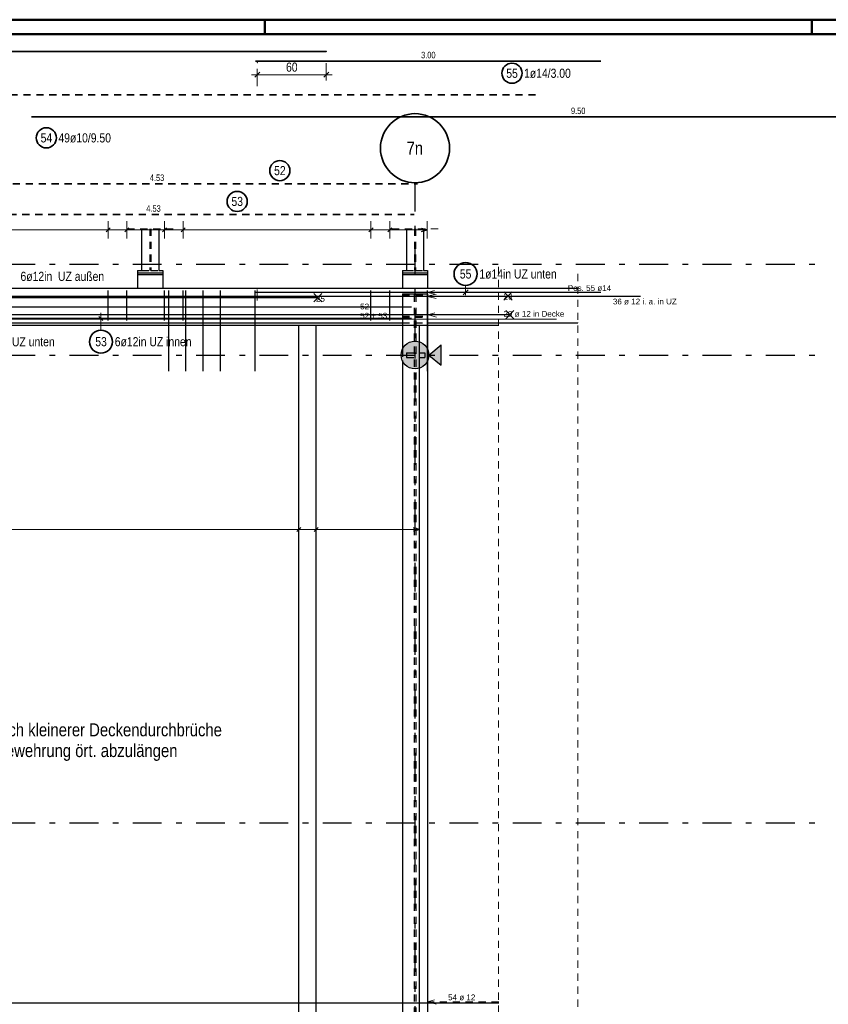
# Model space of a CAD drawing. Header units: millimetres. Extents: x -5 to 96, y -36 to 51.
# Tile 26 of 46: x 36 to 50, y 25 to 42. Entities that reach past the tile are written whole.
import ezdxf
from ezdxf.enums import TextEntityAlignment as Align

# ---------------------------------------------------------------- set-up
doc = ezdxf.new("R2010")
doc.units = ezdxf.units.MM
doc.linetypes.add('DASHDOTX2', pattern=[2, 1, -0.5, 0, -0.5])
doc.linetypes.add('HIDDEN', pattern=[0.375, 0.25, -0.125])
for name, color, linetype, lineweight in [('Achsen', 7, 'Continuous', 20), ('Bewehrung untere Lage', 7, 'Continuous', 20), ('Geschnittene Kanten', 7, 'Continuous', 20), ('Schraffuren', 7, 'Continuous', 20)]:
    doc.layers.add(name, color=color, linetype=linetype, lineweight=lineweight)
doc.styles.add('Arial', font='arial.ttf')
doc.styles.add('Arial Narrow', font='ARIALN.TTF')
doc.dimstyles.new('Arch_Strakon_dimstyle', dxfattribs={"dimtxt": 15.75, "dimasz": 1, "dimexe": 1.25, "dimexo": 0.0625, "dimgap": 1, "dimtad": 0, "dimdec": 3, "dimzin": 12, "dimdsep": 46, "dimtxsty": 'Arial Narrow', "dimblk": 'Arrowhead_Tick', "dimsah": 1, "dimcen": 0, "dimse1": 1, "dimse2": 1, "dimclrd": 6, "dimclrt": 2, "dimazin": 0, "dimtfac": 1, "dimtdec": 4, "dimtmove": 0, "dimatfit": 3, "dimldrblk": 'NONE', "dimfxl": 1, "dimtvp": 1, "dimtolj": 1, "dimtzin": 0, "dimlwd": 13, "dimarcsym": 2})

# ---------------------------------------------------------------- blocks, each defined once
blk = doc.blocks.new('Arrowhead_Tick')
at = {"color": 0, "linetype": 'Continuous', "lineweight": -2, "ltscale": 0.5}
for p, q in [((0, 20), (0, -10)), ((-1, 0), (0, 0)), ((10, 0), (0, 0))]:
    blk.add_line(p, q, dxfattribs=at)
at = {"color": 2, "linetype": 'Continuous', "lineweight": 35, "ltscale": 0.5}
blk.add_line((4.4, 4.4), (-4.4, -4.4), dxfattribs=at)
blk = doc.blocks.new('*D12')
at = {"color": 6, "linetype": 'Continuous', "lineweight": 13}
blk.add_line((39.877, 41.094), (41.056, 41.094), dxfattribs=at)
at = {"layer": 'Defpoints', "color": 0}
for p in [(41.066, 41.499), (39.867, 41.303), (41.066, 41.094)]:
    blk.add_point(p, dxfattribs=at)
at = {"color": 6, "lineweight": 13, "xscale": 0.01, "yscale": 0.01, "zscale": 0.01}
blk.add_blockref('Arrowhead_Tick', (41.066, 41.094), dxfattribs=at)
at = {"color": 6, "lineweight": 13, "xscale": 0.01, "yscale": 0.01, "zscale": 0.01, "rotation": 180}
blk.add_blockref('Arrowhead_Tick', (39.867, 41.094), dxfattribs=at)
at = {"color": 2, "lineweight": 35, "insert": (40.466, 41.225), "char_height": 0.1575, "attachment_point": 5, "style": 'Arial Narrow'}
blk.add_mtext('\\A1;60', dxfattribs=at)
blk = doc.blocks.new('_None')

msp = doc.modelspace()

# ---------------------------------------------------------------- hatches: boundary and pattern name
at = {"layer": 'Achsen', "lineweight": 50, "true_color": 0x80ff80}
msp.add_hatch(color=91, dxfattribs=at).paths.add_polyline_path([(43.063535, 36.406085), (43.063535, 36.048362), (42.847102, 36.227223)])
at = {"layer": 'Schraffuren', "lineweight": 13, "true_color": 0xd7ffd7}
msp.add_hatch(color=254, dxfattribs=at).paths.add_polyline_path([(42.847071, 36.227223), (42.846992, 36.233403), (42.846753, 36.239578), (42.846355, 36.245746), (42.845799, 36.251901), (42.845085, 36.258039), (42.844212, 36.264157), (42.843183, 36.270251), (42.841996, 36.276316), (42.840655, 36.282349), (42.839158, 36.288345), (42.837507, 36.2943), (42.835704, 36.300211), (42.833749, 36.306074), (42.831643, 36.311884), (42.829389, 36.317638), (42.826987, 36.323332), (42.82444, 36.328963), (42.821748, 36.334526), (42.818914, 36.340018), (42.81594, 36.345435), (42.812827, 36.350774), (42.809577, 36.356031), (42.806194, 36.361202), (42.802678, 36.366285), (42.799033, 36.371275), (42.79526, 36.37617), (42.791362, 36.380966), (42.787343, 36.38566), (42.783204, 36.390249), (42.778948, 36.39473), (42.774578, 36.3991), (42.770097, 36.403356), (42.765508, 36.407495), (42.760813, 36.411515), (42.756017, 36.415412), (42.751123, 36.419185), (42.746132, 36.42283), (42.74105, 36.426346), (42.735878, 36.42973), (42.730621, 36.432979), (42.725283, 36.436092), (42.719866, 36.439066), (42.714374, 36.4419), (42.708811, 36.444592), (42.70318, 36.44714), (42.697486, 36.449541), (42.691732, 36.451795), (42.685921, 36.453901), (42.680059, 36.455856), (42.674148, 36.457659), (42.668192, 36.45931), (42.662196, 36.460807), (42.656164, 36.462149), (42.650098, 36.463335), (42.644005, 36.464365), (42.637887, 36.465237), (42.631748, 36.465951), (42.625593, 36.466508), (42.619426, 36.466905), (42.613251, 36.467144), (42.607071, 36.467223), (42.600892, 36.467144), (42.594716, 36.466905), (42.588549, 36.466508), (42.582394, 36.465951), (42.576256, 36.465237), (42.570137, 36.464365), (42.564044, 36.463335), (42.557979, 36.462149), (42.551946, 36.460807), (42.54595, 36.45931), (42.539995, 36.457659), (42.534084, 36.455856), (42.528221, 36.453901), (42.522411, 36.451795), (42.516656, 36.449541), (42.510962, 36.44714), (42.505332, 36.444592), (42.499769, 36.4419), (42.494277, 36.439066), (42.48886, 36.436092), (42.483521, 36.432979), (42.478264, 36.42973), (42.473093, 36.426346), (42.46801, 36.42283), (42.46302, 36.419185), (42.458125, 36.415412), (42.453329, 36.411515), (42.448635, 36.407495), (42.444046, 36.403356), (42.439565, 36.3991), (42.435195, 36.39473), (42.430939, 36.390249), (42.426799, 36.38566), (42.42278, 36.380966), (42.418882, 36.37617), (42.41511, 36.371275), (42.411464, 36.366285), (42.407949, 36.361202), (42.404565, 36.356031), (42.401316, 36.350774), (42.398203, 36.345435), (42.395228, 36.340018), (42.392394, 36.334526), (42.389703, 36.328963), (42.387155, 36.323332), (42.384753, 36.317638), (42.382499, 36.311884), (42.380394, 36.306074), (42.378439, 36.300211), (42.376635, 36.2943), (42.374984, 36.288345), (42.373488, 36.282349), (42.372146, 36.276316), (42.37096, 36.270251), (42.36993, 36.264157), (42.369058, 36.258039), (42.368343, 36.251901), (42.367787, 36.245746), (42.367389, 36.239578), (42.367151, 36.233403), (42.367071, 36.227223), (42.367151, 36.221044), (42.367389, 36.214869), (42.367787, 36.208701), (42.368343, 36.202546), (42.369058, 36.196408), (42.36993, 36.19029), (42.37096, 36.184196), (42.372146, 36.178131), (42.373488, 36.172098), (42.374984, 36.166102), (42.376635, 36.160147), (42.378439, 36.154236), (42.380394, 36.148373), (42.382499, 36.142563), (42.384753, 36.136809), (42.387155, 36.131115), (42.389703, 36.125484), (42.392394, 36.119921), (42.395228, 36.114429), (42.398203, 36.109012), (42.401316, 36.103673), (42.404565, 36.098416), (42.407949, 36.093245), (42.411464, 36.088162), (42.41511, 36.083172), (42.418882, 36.078277), (42.42278, 36.073481), (42.426799, 36.068787), (42.430939, 36.064198), (42.435195, 36.059717), (42.439565, 36.055347), (42.444046, 36.051091), (42.448635, 36.046952), (42.453329, 36.042932), (42.458125, 36.039035), (42.46302, 36.035262), (42.46801, 36.031617), (42.473093, 36.028101), (42.478264, 36.024717), (42.483521, 36.021468), (42.48886, 36.018355), (42.494277, 36.015381), (42.499769, 36.012547), (42.505332, 36.009855), (42.510962, 36.007307), (42.516656, 36.004906), (42.522411, 36.002651), (42.528221, 36.000546), (42.534084, 35.998591), (42.539995, 35.996787), (42.54595, 35.995137), (42.551946, 35.99364), (42.557979, 35.992298), (42.564044, 35.991112), (42.570137, 35.990082), (42.576256, 35.98921), (42.582394, 35.988495), (42.588549, 35.987939), (42.594716, 35.987542), (42.600892, 35.987303), (42.607071, 35.987223), (42.613251, 35.987303), (42.619426, 35.987542), (42.625593, 35.987939), (42.631748, 35.988495), (42.637887, 35.98921), (42.644005, 35.990082), (42.650098, 35.991112), (42.656164, 35.992298), (42.662196, 35.99364), (42.668192, 35.995137), (42.674148, 35.996787), (42.680059, 35.998591), (42.685921, 36.000546), (42.691732, 36.002651), (42.697486, 36.004906), (42.70318, 36.007307), (42.708811, 36.009855), (42.714374, 36.012547), (42.719866, 36.015381), (42.725283, 36.018355), (42.730621, 36.021468), (42.735878, 36.024717), (42.74105, 36.028101), (42.746132, 36.031617), (42.751123, 36.035262), (42.756017, 36.039035), (42.760813, 36.042932), (42.765508, 36.046952), (42.770097, 36.051091), (42.774578, 36.055347), (42.778948, 36.059717), (42.783204, 36.064198), (42.787343, 36.068787), (42.791362, 36.073481), (42.79526, 36.078277), (42.799033, 36.083172), (42.802678, 36.088162), (42.806194, 36.093245), (42.809577, 36.098416), (42.812827, 36.103673), (42.81594, 36.109012), (42.818914, 36.114429), (42.821748, 36.119921), (42.82444, 36.125484), (42.826987, 36.131115), (42.829389, 36.136809), (42.831643, 36.142563), (42.833749, 36.148373), (42.835704, 36.154236), (42.837507, 36.160147), (42.839158, 36.166102), (42.840655, 36.172098), (42.841996, 36.178131), (42.843183, 36.184196), (42.844212, 36.19029), (42.845085, 36.196408), (42.845799, 36.202546), (42.846355, 36.208701), (42.846753, 36.214869), (42.846992, 36.221044)])

# ---------------------------------------------------------------- linework, layer by layer
at = {"color": 4, "linetype": 'Continuous', "lineweight": 50}
for p, q in [((87.5, 42.05), (0, 42.05)), ((87.25, 41.8), (1, 41.8))]:
    msp.add_line(p, q, dxfattribs=at)
at = {"color": 4, "linetype": 'Continuous', "lineweight": 50, "ltscale": 0.2}
for p, q in [((40, 42.05), (40, 41.8)), ((49.5, 42.05), (49.5, 41.8))]:
    msp.add_line(p, q, dxfattribs=at)
at = {"color": 2, "linetype": 'Continuous', "lineweight": 35, "ltscale": 0.5}
for p, q in [((21.065835, 41.499274), (41.065835, 41.499274)), ((39.836807, 41.329753), (45.836807, 41.329766)), ((35.941529, 40.36113), (54.941529, 40.36113))]:
    msp.add_line(p, q, dxfattribs=at)
at = {"color": 2, "linetype": 'HIDDEN', "lineweight": 35, "ltscale": 0.5}
for p, q in [((24.777027, 40.742654), (44.777027, 40.742654)), ((33.592875, 39.199676), (42.652875, 39.199676)), ((33.531264, 38.664962), (42.591264, 38.664962))]:
    msp.add_line(p, q, dxfattribs=at)
at = {"color": 5, "linetype": 'HIDDEN', "lineweight": 18, "ltscale": 0.5}
for p, q in [((37.606925, 38.420087), (38.406925, 38.420087)), ((42.207125, 38.420087), (43.007125, 38.420087)), ((45.436807, 37.63723), (45.436807, 1.912878))]:
    msp.add_line(p, q, dxfattribs=at)
at = {"color": 3, "linetype": 'Continuous', "lineweight": 25}
for p, q in [((37.856925, 38.420087), (37.856925, 37.69723)), ((38.156925, 38.420087), (38.156925, 37.69723)), ((42.457125, 38.420087), (42.457125, 37.69723)), ((42.757125, 38.420087), (42.757125, 37.69723)), ((37.786861, 37.62723), (38.226824, 37.62723)), ((37.786925, 37.69723), (37.856925, 37.69723)), ((37.786925, 37.69723), (37.786925, 37.65723)), ((37.786925, 37.65723), (38.226925, 37.65723)), ((37.786925, 37.65723), (37.786925, 37.62723)), ((37.786925, 37.62723), (37.786925, 37.387223)), ((38.156925, 37.69723), (38.226925, 37.69723)), ((38.226925, 37.69723), (38.226925, 37.65723)), ((38.226925, 37.65723), (38.226925, 37.62723)), ((38.226925, 37.62723), (38.226925, 37.387223)), ((42.387061, 37.62723), (42.827024, 37.62723)), ((42.387125, 37.69723), (42.457125, 37.69723)), ((42.387125, 37.69723), (42.387125, 37.65723)), ((42.387125, 37.65723), (42.827125, 37.65723)), ((42.387125, 37.65723), (42.387125, 37.62723)), ((42.387125, 37.62723), (42.387125, 37.387223)), ((42.757125, 37.69723), (42.827125, 37.69723)), ((42.827125, 37.69723), (42.827125, 37.65723)), ((42.827125, 37.65723), (42.827125, 37.62723)), ((42.827125, 37.62723), (42.827125, 37.387223)), ((5.466215, 37.38723), (45.436807, 37.38723)), ((42.387071, 37.287223), (42.827071, 37.287223)), ((42.387125, 37.287223), (42.387125, 36.322406)), ((42.827125, 37.287223), (42.827125, 36.322206)), ((33.627125, 36.787306), (42.387125, 36.787306)), ((42.827125, 36.787306), (45.436807, 36.787306)), ((42.387125, 36.132041), (42.387125, 22.211704)), ((42.827125, 36.132241), (42.827125, 22.211704))]:
    msp.add_line(p, q, dxfattribs=at)
at = {"color": 3, "linetype": 'HIDDEN', "lineweight": 25, "ltscale": 0.5}
for p, q in [((37.999825, 38.420087), (37.999825, 37.69723)), ((38.014025, 38.420087), (38.014025, 37.69723)), ((42.600025, 38.420087), (42.600025, 37.69723)), ((42.614225, 38.420087), (42.614225, 37.69723)), ((37.856925, 37.69723), (37.999825, 37.69723)), ((38.014025, 37.69723), (38.156925, 37.69723)), ((42.457125, 37.69723), (42.600025, 37.69723)), ((42.614225, 37.69723), (42.757125, 37.69723)), ((42.387125, 37.274557), (42.595071, 37.274557)), ((42.595071, 37.274557), (42.595071, 22.211704)), ((42.619071, 37.274557), (42.827071, 37.274557)), ((42.619071, 37.274557), (42.619071, 22.211704)), ((42.387071, 36.899897), (42.595071, 36.899897)), ((42.387071, 36.88723), (42.827071, 36.88723)), ((42.387125, 36.787306), (42.827125, 36.787306)), ((42.619071, 36.899897), (42.827071, 36.899897)), ((42.387125, 36.322406), (42.387125, 36.132041)), ((42.459948, 36.267409), (42.779948, 36.26741)), ((42.459948, 36.267223), (42.459948, 36.187223)), ((42.779948, 36.267223), (42.779948, 36.187223)), ((42.827125, 36.322206), (42.827125, 36.132241)), ((42.459948, 36.187223), (42.779948, 36.187223))]:
    msp.add_line(p, q, dxfattribs=at)
at = {"color": 9, "linetype": 'HIDDEN', "lineweight": 0, "ltscale": 0.5}
for p, q in [((44.056962, 37.758186), (44.056962, 22.338848)), ((42.823811, 37.247687), (42.973811, 37.28788)), ((42.826538, 37.315789), (42.976538, 37.355981)), ((45.836064, 37.315789), (42.826538, 37.315789)), ((42.976538, 37.275597), (42.826538, 37.315789)), ((46.506506, 37.247687), (42.823811, 37.247687)), ((42.973811, 37.207495), (42.823811, 37.247687)), ((42.829657, 36.926182), (42.979657, 36.966375)), ((44.267661, 36.926182), (42.829657, 36.926182)), ((42.979657, 36.88599), (42.829657, 36.926182)), ((42.82246, 24.997719), (42.97246, 25.037912)), ((44.062338, 24.997719), (42.82246, 24.997719)), ((42.97246, 24.957527), (42.82246, 24.997719))]:
    msp.add_line(p, q, dxfattribs=at)
at = {"color": 3, "linetype": 'Continuous', "lineweight": 25, "ltscale": 0.5}
for p, q in [((39.836807, 37.317218), (45.836807, 37.317231)), ((40.846965, 37.153066), (40.988387, 37.294487)), ((40.846965, 37.294487), (40.988387, 37.153066)), ((43.441451, 37.273032), (43.52984, 37.36142)), ((20.917676, 37.223776), (40.917676, 37.223776)), ((33.487439, 37.066604), (42.547439, 37.066604)), ((33.484604, 36.86261), (42.544604, 36.86261)), ((33.487439, 36.866156), (42.547439, 36.866156)), ((37.114645, 36.897965), (37.185355, 36.827254)), ((44.066215, 36.737401), (25.066215, 36.737211)), ((44.066215, 24.975897), (25.066215, 24.975707))]:
    msp.add_line(p, q, dxfattribs=at)
at = {"color": 9, "linetype": 'Continuous', "lineweight": 0}
msp.add_line((39.866798, 37.366172), (39.866798, 37.175475), dxfattribs=at)
at = {"color": 5, "linetype": 'Continuous', "lineweight": 18, "ltscale": 0.5}
for p, q in [((43.485645, 37.434616), (43.485646, 37.267226)), ((37.15, 36.76261), (37.15, 36.96261)), ((37, 36.86261), (37.3, 36.86261)), ((37.15, 36.658821), (37.15, 36.76261))]:
    msp.add_line(p, q, dxfattribs=at)
at = {"color": 9, "linetype": 'Continuous', "lineweight": 0}
for centre in [(41.065835, 41.499274), (39.866798, 41.302648), (42.875663, 36.787306), (45.436807, 36.78723)]:
    msp.add_circle(centre, 0.00222, dxfattribs=at)
at = {"color": 2, "linetype": 'Continuous', "lineweight": 35, "ltscale": 0.5}
for centre, radius in [((44.292443, 41.119985), 0.175), ((36.200928, 39.997971), 0.175), ((40.25804, 39.429298), 0.175), ((39.516358, 38.893984), 0.175), ((43.485645, 37.634616), 0.2), ((37.15, 36.458821), 0.2)]:
    msp.add_circle(centre, radius, dxfattribs=at)
at = {"layer": 'Achsen', "color": 3, "linetype": 'DASHDOTX2', "lineweight": 25, "ltscale": 0.5}
for p, q in [((42.607008, 39.218719), (42.607008, -0.764409)), ((3.604582, 37.807023), (49.572129, 37.807023)), ((3.604582, 36.227023), (49.572129, 36.227023)), ((3.604582, 28.107023), (49.572129, 28.107023))]:
    msp.add_line(p, q, dxfattribs=at)
at = {"layer": 'Achsen', "color": 3, "linetype": 'Continuous', "lineweight": 25, "ltscale": 0.5}
for p, q in [((44.151426, 37.180634), (44.292847, 37.322055)), ((44.151426, 37.322055), (44.292847, 37.180634)), ((24.222136, 37.251345), (44.222136, 37.251345)), ((24.254995, 36.929213), (44.254995, 36.929213)), ((44.184285, 36.858502), (44.325706, 36.999924)), ((44.184285, 36.999924), (44.325706, 36.858502)), ((40.589597, 20.726558), (40.589597, 36.726558)), ((40.888661, 20.726558), (40.888661, 36.726558)), ((42.683041, 20.726558), (42.683041, 36.726558)), ((40.624953, 33.235355), (40.554242, 33.164645)), ((40.924016, 33.235355), (40.853305, 33.164645)), ((42.683041, 33.2), (42.583041, 33.226795)), ((42.583041, 33.173205), (42.683041, 33.2))]:
    msp.add_line(p, q, dxfattribs=at)
at = {"layer": 'Achsen', "color": 3, "linetype": 'Continuous', "lineweight": 25}
for p, q in [((42.847102, 36.227223), (43.063535, 36.406085)), ((43.063535, 36.048362), (43.063535, 36.406085)), ((42.847102, 36.227223), (43.063535, 36.048362))]:
    msp.add_line(p, q, dxfattribs=at)
at = {"layer": 'Achsen', "color": 5, "linetype": 'Continuous', "lineweight": 18, "ltscale": 0.5}
for p, q in [((40.589597, 33.35), (40.589597, 33.05)), ((40.888661, 33.35), (40.888661, 33.05)), ((42.683041, 33.05), (42.683041, 33.35)), ((21.449536, 33.2), (42.683041, 33.2))]:
    msp.add_line(p, q, dxfattribs=at)
at = {"layer": 'Achsen', "color": 2, "linetype": 'Continuous', "lineweight": 35}
msp.add_circle((42.607008, 39.818719), 0.6, dxfattribs=at)
at = {"layer": 'Bewehrung untere Lage', "color": 3, "linetype": 'Continuous', "lineweight": 25, "ltscale": 0.5}
msp.add_line((46.523057, 37.244021), (31.323057, 37.244021), dxfattribs=at)
at = {"layer": 'Bewehrung untere Lage', "color": 9, "linetype": 'Continuous', "lineweight": 0}
msp.add_line((29.867086, 36.84723), (45.067086, 36.84723), dxfattribs=at)
at = {"layer": 'Geschnittene Kanten', "color": 5, "linetype": 'Continuous', "lineweight": 18, "ltscale": 0.5}
for p, q in [((37.274784, 38.55), (37.274784, 38.25)), ((37.601038, 38.55), (37.601038, 38.25)), ((38.253544, 38.55), (38.253544, 38.25)), ((38.579797, 38.55), (38.579797, 38.25)), ((41.842328, 38.55), (41.842328, 38.25)), ((42.168581, 38.55), (42.168581, 38.25)), ((42.821087, 38.25), (42.821087, 38.55)), ((5.628233, 38.4), (42.821087, 38.4))]:
    msp.add_line(p, q, dxfattribs=at)
at = {"layer": 'Geschnittene Kanten', "color": 3, "linetype": 'Continuous', "lineweight": 25, "ltscale": 0.5}
for p, q in [((37.31014, 38.435355), (37.239429, 38.364644)), ((37.636393, 38.435355), (37.565682, 38.364644)), ((38.288899, 38.435355), (38.218188, 38.364644)), ((38.615152, 38.435355), (38.544441, 38.364644)), ((41.877683, 38.435355), (41.806972, 38.364644)), ((42.203936, 38.435355), (42.133226, 38.364644)), ((42.821087, 38.4), (42.721087, 38.426794)), ((42.721087, 38.373205), (42.821087, 38.4)), ((37.274784, 36.827229), (37.274784, 37.347229)), ((37.601038, 36.827229), (37.601038, 37.347229)), ((38.253544, 36.827229), (38.253544, 37.347229)), ((38.326716, 35.947229), (38.326716, 37.347229)), ((38.579797, 36.827229), (38.579797, 37.347229)), ((38.62672, 35.947229), (38.62672, 37.347229)), ((38.926724, 35.947229), (38.926724, 37.347229)), ((39.226729, 35.947229), (39.226729, 37.347229)), ((39.826738, 35.947229), (39.826738, 37.347229)), ((41.842328, 36.82723), (41.842328, 37.34723)), ((42.168581, 36.82723), (42.168581, 37.34723)), ((42.826782, 35.94723), (42.826782, 37.34723))]:
    msp.add_line(p, q, dxfattribs=at)
at = {"layer": 'Geschnittene Kanten', "color": 3, "linetype": 'Continuous', "lineweight": 25}
msp.add_circle((42.607071, 36.227223), 0.24, dxfattribs=at)

# ---------------------------------------------------------------- texts
at = {"color": 9, "lineweight": 0, "style": 'Arial'}
for s, p in [('29', (44.145751, 37.191424)), ('Pos. 55 ø14', (45.262446, 37.34003)), ('25', (40.886658, 37.154019)), ('52', (41.654576, 37.019872)), ('36 ø 12 i. a. in UZ', (46.045818, 37.106034)), ('52 + 53', (41.654576, 36.859872)), ('29 ø 12 in Decke', (44.145751, 36.892056)), ('54 ø 12', (43.182282, 25.024243))]:
    msp.add_text(s, height=0.1, dxfattribs=at).set_placement(p)
at = {"color": 4, "lineweight": 50, "style": 'Arial Narrow'}
for s, p in [('Im Bereich kleinerer Deckendurchbrüche', (34.581949, 29.606831)), ('ist die Bewehrung ört. abzulängen', (34.581949, 29.246831))]:
    msp.add_text(s, height=0.225, dxfattribs=at).set_placement(p)
at = {"color": 3, "lineweight": 25, "insert": (42.713057, 41.492259), "char_height": 0.1125, "attachment_point": 1, "rotation": 0.0001261, "line_spacing_factor": 0.9, "style": 'Arial Narrow'}
msp.add_mtext('3.00', dxfattribs=at)
at = {"color": 2, "lineweight": 35, "char_height": 0.1575, "attachment_point": 1, "line_spacing_factor": 0.9, "style": 'Arial Narrow'}
for s, insert in [('1ø14/3.00', (44.502443, 41.198735)), ('55', (44.193218, 41.198735)), ('54', (36.101703, 40.076721)), ('49ø10/9.50', (36.410928, 40.076721)), ('52', (40.158815, 39.508048)), ('53', (39.417133, 38.972734)), ('55', (43.38642, 37.713366)), ('1ø14in UZ unten', (43.725645, 37.713366)), ('2ø14in UZ unten', (35.001908, 36.536585)), ('53', (37.050775, 36.537571)), ('6ø12in UZ innen', (37.39, 36.537571))]:
    msp.add_mtext(s, dxfattribs=dict(at, insert=insert))
at = {"color": 3, "lineweight": 25, "char_height": 0.1125, "attachment_point": 1, "line_spacing_factor": 0.9, "style": 'Arial Narrow'}
for s, insert in [('9.50', (45.317779, 40.52363)), ('4.53', (37.999125, 39.362176)), ('4.53', (37.937514, 38.827462))]:
    msp.add_mtext(s, dxfattribs=dict(at, insert=insert))
at = {"layer": 'Achsen', "color": 4, "lineweight": 50, "style": 'Arial Narrow'}
msp.add_text('7n', height=0.225, dxfattribs=at).set_placement((42.603808, 39.818719), align=Align.MIDDLE_CENTER)
at = {"layer": 'Bewehrung untere Lage', "color": 2, "lineweight": 35, "insert": (35.751511, 37.672279), "char_height": 0.1575, "attachment_point": 1, "line_spacing_factor": 0.9, "style": 'Arial Narrow'}
msp.add_mtext('6ø12in  UZ außen', dxfattribs=at)

# ---------------------------------------------------------------- dimensions: what is measured, and where the dimension line sits
at = {"lineweight": 35}
dim = msp.add_linear_dim(base=(41.065835, 41.094152), p1=(39.866798, 41.302648), p2=(41.065835, 41.499274), text='60', dimstyle='Arch_Strakon_dimstyle', override={"dimscale": 0.01, "dimtxt": 15.75, "dimasz": 1, "dimgap": 5, "dimtad": 1, "dimjust": 0, "dimtih": 0, "dimtoh": 0, "dimdec": 3, "dimdsep": 46, "dimtxsty": 'Arial Narrow', "dimclrd": 6, "dimclrt": 2, "dimtix": 1, "dimtofl": 255, "dimtmove": 0, "dimatfit": 2, "dimfxl": 0, "dimfxlon": 0, "dimtvp": 31.746032, "dimlwd": 13}, dxfattribs=at)
dim.commit()
dim.dimension.update_dxf_attribs({"geometry": '*D12', "text_midpoint": (40.466317, 41.094152), "dimtype": 160})

doc.saveas('drawing.dxf')
